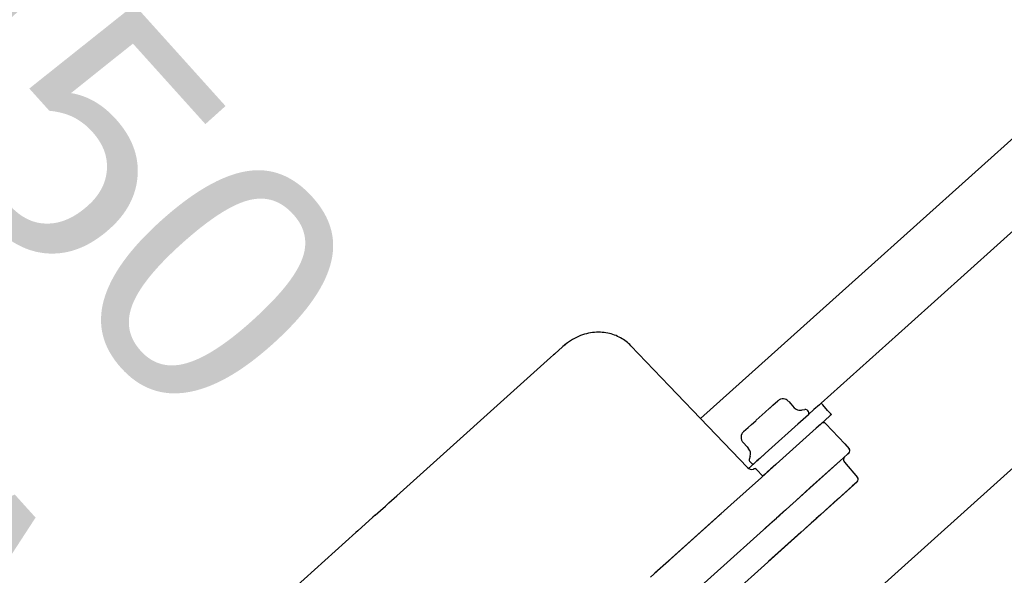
# Model space of a CAD drawing. Header units: millimetres. Extents: x -5775 to 84228, y -103402 to 6925.
# Tile 30 of 42: x 65864 to 66121, y -79602 to -79457. Entities that reach past the tile are written whole.
import ezdxf
from ezdxf.enums import TextEntityAlignment as Align

# ---------------------------------------------------------------- set-up
doc = ezdxf.new("R2010")
doc.units = ezdxf.units.MM
doc.header["$LTSCALE"] = 0.4
doc.layers.add('PI--XREF_Baukörper', color=252, linetype='Continuous', lineweight=18)
doc.layers.add('RLT 1', color=253, linetype='Continuous')
doc.styles.add('Arial', font='arial.ttf', dxfattribs={"width": 0.95, "height": 1.8})

# ---------------------------------------------------------------- blocks, each defined once
blk = doc.blocks.new('RLT1')
at = {"layer": 'RLT 1', "ltscale": 10}
blk.add_line((25648.26, -80001.01), (26350.91, -79369.1), dxfattribs=at)
at = {"layer": 'RLT 1'}
for p, q in [((26132.4, -79479.54), (26083.56, -79523.47)), ((26144.43, -79492.93), (26095.59, -79536.85)), ((26083.56, -79523.47), (26041.51, -79561.28)), ((26095.59, -79536.85), (26072.92, -79557.24)), ((26005.43, -79542.62), (26003.63, -79544.24)), ((26005.6, -79542.47), (26005.43, -79542.62)), ((26023.31, -79542.25), (26023.31, -79542.25)), ((26023.31, -79542.25), (26023.31, -79542.25)), ((26023.31, -79542.26), (26023.31, -79542.26)), ((26003.17, -79544.65), (26002.39, -79545.35)), ((26003.43, -79544.42), (26003.17, -79544.65)), ((26003.43, -79544.42), (26003.17, -79544.65)), ((26003.63, -79544.24), (26003.43, -79544.42)), ((26003.63, -79544.24), (26003.43, -79544.42)), ((26003.43, -79544.42), (26003.43, -79544.42)), ((26002.39, -79545.35), (25962.29, -79581.42)), ((26059.6, -79558.46), (26060.35, -79557.78)), ((26060.35, -79557.78), (26061.63, -79556.64)), ((26064.45, -79556.79), (26064.99, -79557.39)), ((26064.45, -79556.79), (26064.99, -79557.39)), ((26064.99, -79557.39), (26065.91, -79558.42)), ((26064.99, -79557.39), (26065.91, -79558.42)), ((26072.46, -79557.66), (26071.04, -79558.93)), ((26072.92, -79557.24), (26072.46, -79557.66)), ((26073.34, -79557.7), (26072.92, -79557.24)), ((26074.61, -79559.12), (26073.34, -79557.7)), ((26056.77, -79561.01), (26057.56, -79560.29)), ((26057.56, -79560.29), (26058.31, -79559.62)), ((26058.31, -79559.62), (26058.45, -79559.5)), ((26058.31, -79559.62), (26058.45, -79559.5)), ((26058.45, -79559.5), (26059.39, -79558.64)), ((26059.39, -79558.64), (26059.58, -79558.48)), ((26059.58, -79558.48), (26059.6, -79558.46)), ((26066.45, -79558.84), (26066.45, -79558.83)), ((26067.82, -79559.04), (26067.98, -79559)), ((26067.82, -79559.04), (26067.98, -79559)), ((26067.83, -79561.82), (26069.45, -79560.36)), ((26067.98, -79559), (26068.66, -79558.86)), ((26067.98, -79559), (26068.66, -79558.86)), ((26069.58, -79560.25), (26068.21, -79561.47)), ((26069.14, -79559.01), (26069.5, -79559.41)), ((26069.14, -79559.01), (26069.5, -79559.41)), ((26069.45, -79560.36), (26069.58, -79560.25)), ((26069.5, -79559.41), (26069.61, -79559.54)), ((26069.5, -79559.41), (26069.61, -79559.54)), ((26069.63, -79560.2), (26069.58, -79560.25)), ((26071.04, -79558.93), (26069.63, -79560.2)), ((26075.28, -79560.5), (26073.86, -79561.77)), ((26075.6, -79560.21), (26074.61, -79559.12)), ((26075.6, -79560.21), (26075.28, -79560.5)), ((26053.89, -79563.6), (26054.73, -79562.84)), ((26054.73, -79562.84), (26054.75, -79562.82)), ((26054.75, -79562.82), (26055.88, -79561.81)), ((26054.75, -79562.82), (26055.88, -79561.81)), ((26055.88, -79561.81), (26056.02, -79561.68)), ((26055.88, -79561.81), (26056.02, -79561.68)), ((26056.02, -79561.68), (26056.77, -79561.01)), ((26058.3, -79570.39), (26067.83, -79561.82)), ((26068.21, -79561.47), (26066.8, -79562.75)), ((26072.74, -79562.78), (26071.63, -79563.78)), ((26072.44, -79563.05), (26071.63, -79563.78)), ((26072.75, -79562.77), (26071.64, -79563.77)), ((26072.74, -79562.78), (26072.44, -79563.05)), ((26073, -79562.54), (26072.74, -79562.78)), ((26073, -79562.54), (26072.74, -79562.78)), ((26073, -79562.54), (26072.74, -79562.78)), ((26073, -79562.54), (26072.75, -79562.77)), ((26073, -79562.54), (26072.75, -79562.77)), ((26073.86, -79561.77), (26073, -79562.54)), ((26074.12, -79562.59), (26079.09, -79567.83)), ((26074.12, -79562.59), (26079.09, -79567.83)), ((26052.7, -79564.66), (26053.89, -79563.6)), ((26071.63, -79563.78), (26062.93, -79571.6)), ((26071.64, -79563.77), (26062.94, -79571.59)), ((26052.55, -79567.49), (26053.62, -79568.67)), ((26052.55, -79567.49), (26053.62, -79568.67)), ((26079.09, -79567.83), (26080.21, -79569.14)), ((26079.09, -79567.83), (26080.21, -79569.14)), ((26053.62, -79568.67), (26054.02, -79569.12)), ((26053.62, -79568.67), (26054.02, -79569.12)), ((26056.52, -79571.99), (26058.14, -79570.53)), ((26058.3, -79570.39), (26056.89, -79571.66)), ((26078.7, -79571.54), (26079.87, -79570.49)), ((26078.7, -79571.54), (26079.87, -79570.49)), ((26078.71, -79571.53), (26079.88, -79570.49)), ((26078.71, -79571.53), (26079.88, -79570.49)), ((26080.13, -79570.26), (26079.87, -79570.49)), ((26079.87, -79570.49), (26080.13, -79570.26)), ((26080.13, -79570.26), (26079.88, -79570.49)), ((26079.88, -79570.49), (26080.13, -79570.26)), ((26055.45, -79572.95), (26053.99, -79574.26)), ((26054.43, -79571.07), (26054.16, -79571.9)), ((26054.43, -79571.07), (26054.16, -79571.9)), ((26054.27, -79572.39), (26054.74, -79572.91)), ((26054.27, -79572.39), (26054.74, -79572.91)), ((26055.45, -79572.95), (26056.19, -79572.28)), ((26056.89, -79571.66), (26056.19, -79572.28)), ((26056.19, -79572.28), (26056.52, -79571.99)), ((26062.93, -79571.6), (26059.45, -79574.73)), ((26062.94, -79571.59), (26059.46, -79574.73)), ((26061.1, -79573.25), (26059.71, -79574.5)), ((26061.1, -79573.25), (26061.08, -79573.23)), ((26070, -79579.36), (26078.7, -79571.54)), ((26070, -79579.36), (26078.7, -79571.54)), ((26070.02, -79579.35), (26078.71, -79571.53)), ((26070.02, -79579.35), (26078.71, -79571.53)), ((26078.96, -79572.62), (26082.36, -79576.61)), ((26078.96, -79572.62), (26082.36, -79576.61)), ((26053.76, -79574.06), (26053.75, -79574.05)), ((26053.76, -79574.06), (26053.76, -79574.06)), ((26057.73, -79576.28), (26056.09, -79574.51)), ((26057.73, -79576.28), (26056.09, -79574.51)), ((26059.38, -79574.79), (26057.34, -79576.63)), ((26059.4, -79574.78), (26057.36, -79576.61)), ((26058.39, -79575.68), (26057.83, -79576.19)), ((26058.66, -79575.45), (26058.39, -79575.68)), ((26058.68, -79575.43), (26058.66, -79575.45)), ((26058.87, -79575.26), (26058.68, -79575.43)), ((26059.45, -79574.73), (26058.87, -79575.26)), ((26059.45, -79574.73), (26059.38, -79574.79)), ((26059.46, -79574.73), (26059.4, -79574.78)), ((26059.56, -79574.64), (26059.45, -79574.73)), ((26059.71, -79574.5), (26059.56, -79574.64)), ((26082.29, -79577.73), (25936.78, -79708.59)), ((26057.34, -79576.63), (26049.37, -79583.8)), ((26057.36, -79576.61), (26049.41, -79583.76)), ((26057.73, -79576.28), (26057.69, -79576.31)), ((26057.77, -79576.24), (26057.73, -79576.28)), ((26057.77, -79576.25), (26057.76, -79576.26)), ((26057.78, -79576.24), (26057.77, -79576.24)), ((26057.8, -79576.22), (26057.78, -79576.24)), ((26057.83, -79576.19), (26057.8, -79576.22)), ((26057.8, -79576.22), (26057.8, -79576.22)), ((26057.83, -79576.19), (26057.83, -79576.19)), ((26082.29, -79577.73), (26080.98, -79578.91)), ((26082.29, -79577.73), (26080.98, -79578.91)), ((26082.29, -79577.73), (26080.98, -79578.91)), ((26082.28, -79577.74), (26080.98, -79578.91)), ((26066.41, -79582.6), (26070, -79579.36)), ((26066.42, -79582.59), (26070.02, -79579.35)), ((26080.98, -79578.91), (26077.24, -79582.27)), ((26080.98, -79578.91), (26077.25, -79582.26)), ((26080.98, -79578.91), (26077.36, -79582.16)), ((26080.98, -79578.91), (26077.37, -79582.16)), ((25878, -79752.04), (26066.42, -79582.59)), ((25959.33, -79584.08), (25959.72, -79583.73)), ((25959.72, -79583.73), (25959.86, -79583.6)), ((25959.86, -79583.6), (25960.26, -79583.24)), ((25960.26, -79583.24), (25962.29, -79581.42)), ((26064.85, -79584), (26066.41, -79582.6)), ((26077.25, -79582.26), (26072.8, -79586.26)), ((26077.24, -79582.27), (26072.8, -79586.26)), ((26077.18, -79582.32), (26072.8, -79586.26)), ((26077.18, -79582.33), (26072.8, -79586.26)), ((26077.25, -79582.26), (26077.18, -79582.33)), ((26077.24, -79582.27), (26077.18, -79582.32)), ((26077.37, -79582.16), (26077.24, -79582.27)), ((26077.36, -79582.16), (26077.25, -79582.26)), ((25956.69, -79586.45), (25958.07, -79585.21)), ((25958.07, -79585.21), (25959.33, -79584.08)), ((26049.37, -79583.8), (26033.04, -79598.49)), ((26046.84, -79586.08), (26046.46, -79586.42)), ((26046.88, -79586.04), (26046.5, -79586.38)), ((26049.37, -79583.8), (26049, -79584.13)), ((26049, -79584.13), (26049, -79584.13)), ((26049.41, -79583.76), (26049.03, -79584.1)), ((26049.03, -79584.1), (26049.03, -79584.1)), ((26062.14, -79586.44), (26063.64, -79585.08)), ((26062.16, -79586.41), (26063.66, -79585.07)), ((26072.8, -79586.26), (26071.65, -79587.3)), ((26072.8, -79586.26), (26071.65, -79587.3)), ((26072.8, -79586.26), (26071.65, -79587.29)), ((26072.8, -79586.26), (26071.65, -79587.29)), ((25956.1, -79586.99), (25952.17, -79590.52)), ((25956.69, -79586.45), (25956.1, -79586.99)), ((25956.69, -79586.45), (25956.1, -79586.99)), ((25956.1, -79586.99), (25956.1, -79586.99)), ((25956.69, -79586.45), (25956.69, -79586.45)), ((26046.5, -79586.38), (26028.43, -79602.63)), ((26059.28, -79589.01), (26059.43, -79588.87)), ((26059.31, -79588.98), (26059.46, -79588.85)), ((26059.43, -79588.87), (26059.55, -79588.76)), ((26059.46, -79588.85), (26059.58, -79588.74)), ((26059.55, -79588.76), (26059.64, -79588.68)), ((26059.58, -79588.74), (26059.67, -79588.66)), ((26059.64, -79588.68), (26059.7, -79588.63)), ((26059.67, -79588.66), (26059.73, -79588.6)), ((26059.7, -79588.63), (26059.79, -79588.55)), ((26059.73, -79588.6), (26059.81, -79588.53)), ((26059.79, -79588.55), (26059.8, -79588.54)), ((26059.8, -79588.54), (26059.83, -79588.52)), ((26059.81, -79588.53), (26059.83, -79588.52)), ((26059.83, -79588.52), (26059.96, -79588.4)), ((26059.83, -79588.52), (26059.86, -79588.49)), ((26059.86, -79588.49), (26059.98, -79588.38)), ((26059.96, -79588.4), (26059.99, -79588.37)), ((26059.98, -79588.38), (26060.02, -79588.34)), ((26059.99, -79588.37), (26060.03, -79588.34)), ((26060.02, -79588.34), (26060.05, -79588.31)), ((26060.03, -79588.34), (26060.05, -79588.32)), ((26060.05, -79588.32), (26060.18, -79588.19)), ((26060.05, -79588.31), (26060.08, -79588.29)), ((26060.08, -79588.29), (26060.21, -79588.17)), ((26060.18, -79588.19), (26060.2, -79588.18)), ((26060.2, -79588.18), (26060.26, -79588.12)), ((26060.21, -79588.17), (26060.23, -79588.16)), ((26060.23, -79588.16), (26060.29, -79588.1)), ((26060.26, -79588.12), (26060.66, -79587.77)), ((26060.29, -79588.1), (26060.69, -79587.74)), ((26060.66, -79587.77), (26060.71, -79587.72)), ((26060.69, -79587.74), (26060.73, -79587.7)), ((26060.71, -79587.72), (26060.77, -79587.67)), ((26060.73, -79587.7), (26060.79, -79587.65)), ((26060.77, -79587.67), (26061.27, -79587.22)), ((26060.79, -79587.65), (26061.29, -79587.2)), ((26061.27, -79587.22), (26061.37, -79587.13)), ((26061.29, -79587.2), (26061.4, -79587.1)), ((26061.37, -79587.13), (26062.09, -79586.48)), ((26061.4, -79587.1), (26062.11, -79586.46)), ((26062.09, -79586.48), (26062.14, -79586.44)), ((26062.11, -79586.46), (26062.16, -79586.41)), ((26070.36, -79588.46), (26068.92, -79589.75)), ((26070.36, -79588.46), (26068.92, -79589.75)), ((26070.36, -79588.46), (26068.92, -79589.75)), ((26070.36, -79588.46), (26068.92, -79589.75)), ((26070.35, -79588.46), (26071.65, -79587.3)), ((26071.65, -79587.29), (26070.36, -79588.46)), ((26070.36, -79588.46), (26071.65, -79587.3)), ((26071.65, -79587.3), (26070.36, -79588.46)), ((25951.64, -79591), (25854.82, -79678.07)), ((25952.17, -79590.52), (25951.64, -79591)), ((26058.17, -79590.01), (26058.22, -79589.96)), ((26058.2, -79589.98), (26058.22, -79589.96)), ((26058.22, -79589.96), (26058.26, -79589.92)), ((26058.22, -79589.96), (26058.23, -79589.95)), ((26058.23, -79589.95), (26058.24, -79589.94)), ((26058.24, -79589.94), (26058.29, -79589.9)), ((26058.26, -79589.92), (26058.28, -79589.91)), ((26058.28, -79589.91), (26058.29, -79589.9)), ((26058.29, -79589.9), (26058.31, -79589.88)), ((26058.29, -79589.9), (26058.31, -79589.88)), ((26058.31, -79589.88), (26058.34, -79589.86)), ((26058.31, -79589.88), (26058.32, -79589.87)), ((26058.31, -79589.88), (26058.31, -79589.88)), ((26058.32, -79589.87), (26058.34, -79589.85)), ((26058.32, -79589.87), (26058.32, -79589.87)), ((26058.34, -79589.85), (26058.36, -79589.83)), ((26058.34, -79589.86), (26058.35, -79589.84)), ((26058.35, -79589.84), (26058.36, -79589.84)), ((26058.36, -79589.83), (26058.37, -79589.82)), ((26058.36, -79589.84), (26058.37, -79589.83)), ((26058.37, -79589.83), (26058.4, -79589.8)), ((26058.37, -79589.82), (26058.38, -79589.81)), ((26058.38, -79589.81), (26058.39, -79589.81)), ((26058.39, -79589.81), (26058.4, -79589.8)), ((26058.4, -79589.8), (26058.45, -79589.75)), ((26058.4, -79589.8), (26058.43, -79589.77)), ((26058.43, -79589.77), (26058.48, -79589.73)), ((26058.45, -79589.75), (26058.46, -79589.74)), ((26058.46, -79589.74), (26058.49, -79589.72)), ((26058.48, -79589.73), (26058.49, -79589.72)), ((26058.49, -79589.72), (26058.52, -79589.69)), ((26058.49, -79589.72), (26058.5, -79589.71)), ((26058.49, -79589.72), (26058.49, -79589.72)), ((26058.5, -79589.71), (26058.53, -79589.68)), ((26058.52, -79589.69), (26058.53, -79589.69)), ((26058.53, -79589.68), (26058.6, -79589.62)), ((26058.53, -79589.69), (26058.56, -79589.65)), ((26058.56, -79589.65), (26058.63, -79589.6)), ((26058.6, -79589.62), (26058.62, -79589.6)), ((26058.62, -79589.6), (26058.63, -79589.59)), ((26058.63, -79589.59), (26058.65, -79589.58)), ((26058.63, -79589.6), (26058.65, -79589.58)), ((26058.65, -79589.58), (26058.69, -79589.54)), ((26058.65, -79589.58), (26058.66, -79589.57)), ((26058.66, -79589.57), (26058.67, -79589.56)), ((26058.67, -79589.56), (26058.68, -79589.55)), ((26058.68, -79589.55), (26058.72, -79589.51)), ((26058.69, -79589.54), (26058.72, -79589.51)), ((26058.72, -79589.51), (26058.75, -79589.48)), ((26058.72, -79589.51), (26058.75, -79589.48)), ((26058.75, -79589.48), (26058.78, -79589.46)), ((26058.75, -79589.48), (26058.77, -79589.47)), ((26058.77, -79589.47), (26058.97, -79589.29)), ((26058.78, -79589.46), (26058.8, -79589.44)), ((26058.8, -79589.44), (26058.99, -79589.27)), ((26058.97, -79589.29), (26059.05, -79589.22)), ((26058.99, -79589.27), (26059.07, -79589.19)), ((26059.05, -79589.22), (26059.1, -79589.17)), ((26059.07, -79589.19), (26059.13, -79589.15)), ((26059.1, -79589.17), (26059.21, -79589.08)), ((26059.13, -79589.15), (26059.23, -79589.05)), ((26059.21, -79589.08), (26059.25, -79589.04)), ((26067.73, -79590.82), (26059.21, -79598.48)), ((26059.23, -79589.05), (26059.27, -79589.01)), ((26059.25, -79589.04), (26059.28, -79589.01)), ((26067.75, -79590.8), (26059.25, -79598.45)), ((26059.27, -79589.01), (26059.31, -79588.98)), ((26033.04, -79598.49), (26029.42, -79601.74)), ((26033.09, -79598.44), (26029.54, -79601.63))]:
    blk.add_line(p, q, dxfattribs=at)
for points in [[(26023.31, -79542.25), (26023.03, -79541.97), (26022.72, -79541.68), (26022.4, -79541.4), (26022.07, -79541.14), (26021.73, -79540.89), (26021.38, -79540.65), (26021.02, -79540.42), (26020.65, -79540.2), (26020.26, -79540), (26019.87, -79539.81), (26019.46, -79539.63), (26019.05, -79539.47), (26018.62, -79539.32), (26018.19, -79539.19), (26017.74, -79539.07), (26017.29, -79538.97), (26016.83, -79538.89), (26016.36, -79538.82), (26015.87, -79538.77), (26015.39, -79538.74), (26014.89, -79538.74), (26014.39, -79538.75), (26013.88, -79538.78), (26013.36, -79538.83), (26012.84, -79538.91), (26012.32, -79539), (26011.79, -79539.12), (26011.26, -79539.27), (26010.73, -79539.44), (26010.2, -79539.63), (26009.66, -79539.85), (26009.13, -79540.09), (26008.61, -79540.35), (26008.08, -79540.65), (26007.57, -79540.97), (26007.06, -79541.31), (26006.56, -79541.68), (26006.06, -79542.07), (26005.6, -79542.47)], [(26053.75, -79574.05), (26043.49, -79563.33), (26033.34, -79552.72), (26023.31, -79542.25)]]:
    blk.add_lwpolyline(points, dxfattribs=at)
for centre, radius, start, end in [((26016.14, -79554.53), 16.02, 131.1582, 131.9663), ((26016.08, -79554.13), 15.67, 129.6802, 131.968), ((26016, -79554.03), 15.55, 128.7662, 129.6784), ((26015.94, -79553.96), 15.46, 127.3544, 128.7667), ((26015.9, -79553.9), 15.39, 127.1076, 127.3536), ((26006.88, -79548.78), 5.55, 128.3801, 131.9684), ((26062.96, -79558.13), 2, 119.9903, 131.966), ((26062.96, -79558.13), 2, 119.9977, 131.966), ((26062.96, -79558.13), 2, 119.1089, 119.9903), ((26062.96, -79558.13), 2, 119.1089, 119.9977), ((26062.96, -79558.13), 2, 73.9264, 119.1089), ((26062.96, -79558.13), 2, 73.9272, 119.1089), ((26062.96, -79558.13), 2, 41.966, 73.9264), ((26062.96, -79558.13), 2, 41.966, 73.9272), ((26067.4, -79557.08), 2, 221.966, 241.4919), ((26067.4, -79557.08), 2, 221.966, 241.4971), ((26067.4, -79557.08), 2, 241.4919, 281.966), ((26067.4, -79557.08), 2, 241.4971, 281.966), ((26068.77, -79559.35), 0.5, 41.966, 101.966), ((26068.77, -79559.35), 0.5, 41.966, 101.966), ((26069.24, -79559.87), 0.5, 311.966, 41.966), ((26069.24, -79559.87), 0.5, 311.966, 41.966), ((26073.28, -79563.37), 0.798, 119.3058, 131.9509), ((26073.28, -79563.37), 0.798, 119.3065, 131.9509), ((26073.54, -79563.14), 0.8, 43.466, 131.966), ((26073.54, -79563.14), 0.8, 43.466, 131.966), ((26054.04, -79566.15), 2, 153.4089, 200.5231), ((26054.04, -79566.15), 2, 153.4009, 200.5311), ((26054.04, -79566.15), 2, 131.966, 153.4089), ((26054.04, -79566.15), 2, 131.966, 153.4009), ((26054.04, -79566.15), 2, 200.5231, 221.966), ((26054.04, -79566.15), 2, 200.5311, 221.966), ((26052.53, -79570.45), 2, 341.966, 41.966), ((26052.53, -79570.45), 2, 341.966, 41.966), ((26079.6, -79569.66), 0.8, 311.966, 40.466), ((26079.6, -79569.66), 0.8, 311.966, 40.466), ((26054.64, -79572.05), 0.5, 161.966, 221.966), ((26054.64, -79572.05), 0.5, 161.966, 221.966), ((26055.12, -79572.58), 0.5, 221.966, 239.966), ((26055.12, -79572.58), 0.5, 221.966, 239.966), ((26055.12, -79572.58), 0.5, 239.966, 311.966), ((26055.12, -79572.58), 0.5, 239.966, 311.966), ((26079.72, -79571.97), 1, 157.2516, 220.466), ((26079.72, -79571.97), 1, 157.2516, 220.466), ((26079.72, -79571.97), 1, 131.966, 157.2516), ((26079.72, -79571.97), 1, 131.966, 157.2516), ((26054.84, -79573.03), 1.5, 223.4676, 286.5603), ((26055.65, -79574.92), 0.6, 42.966, 129.0502), ((26055.65, -79574.92), 0.6, 110.0579, 129.7318), ((26055.65, -79574.92), 0.6, 42.966, 110.0579), ((26081.76, -79577.13), 0.8, 311.966, 40.466), ((26081.76, -79577.13), 0.8, 311.966, 40.466)]:
    blk.add_arc(centre, radius, start, end, dxfattribs=at)
for points, start_tangent, end_tangent in [([(26023.31, -79542.25), (26023.31, -79542.25), (26023.31, -79542.26)], (0.806509, -0.591222), (-0.382583, -0.923921)), ([(26003.68, -79544.21), (26003.68, -79544.21), (26003.65, -79544.22), (26003.63, -79544.24)], (-0.932242, -0.361836), (-0.743542, -0.668689))]:
    blk.add_spline(points, degree=3, dxfattribs=dict(at, start_tangent=start_tangent, end_tangent=end_tangent))
at = {"layer": 'RLT 1', "style": 'Arial'}
for s, p in [('EC 450', (25705.58, -79341.1)), ('1,75 kW', (25623.02, -79411.71))]:
    blk.add_text(s, height=65, rotation=311.966, dxfattribs=at).set_placement(p)
at = {"layer": 'RLT 1', "ltscale": 10, "style": 'Arial'}
blk.add_attdef('TYP', text='', height=40, rotation=311.966, dxfattribs=at).set_placement((27302.25, -79589.47), align=Align.MIDDLE_CENTER)

msp = doc.modelspace()

# ---------------------------------------------------------------- block references
at = {"layer": 'PI--XREF_Baukörper'}
msp.add_blockref('RLT1', (40000, 0), dxfattribs=at)

doc.saveas('drawing.dxf')
